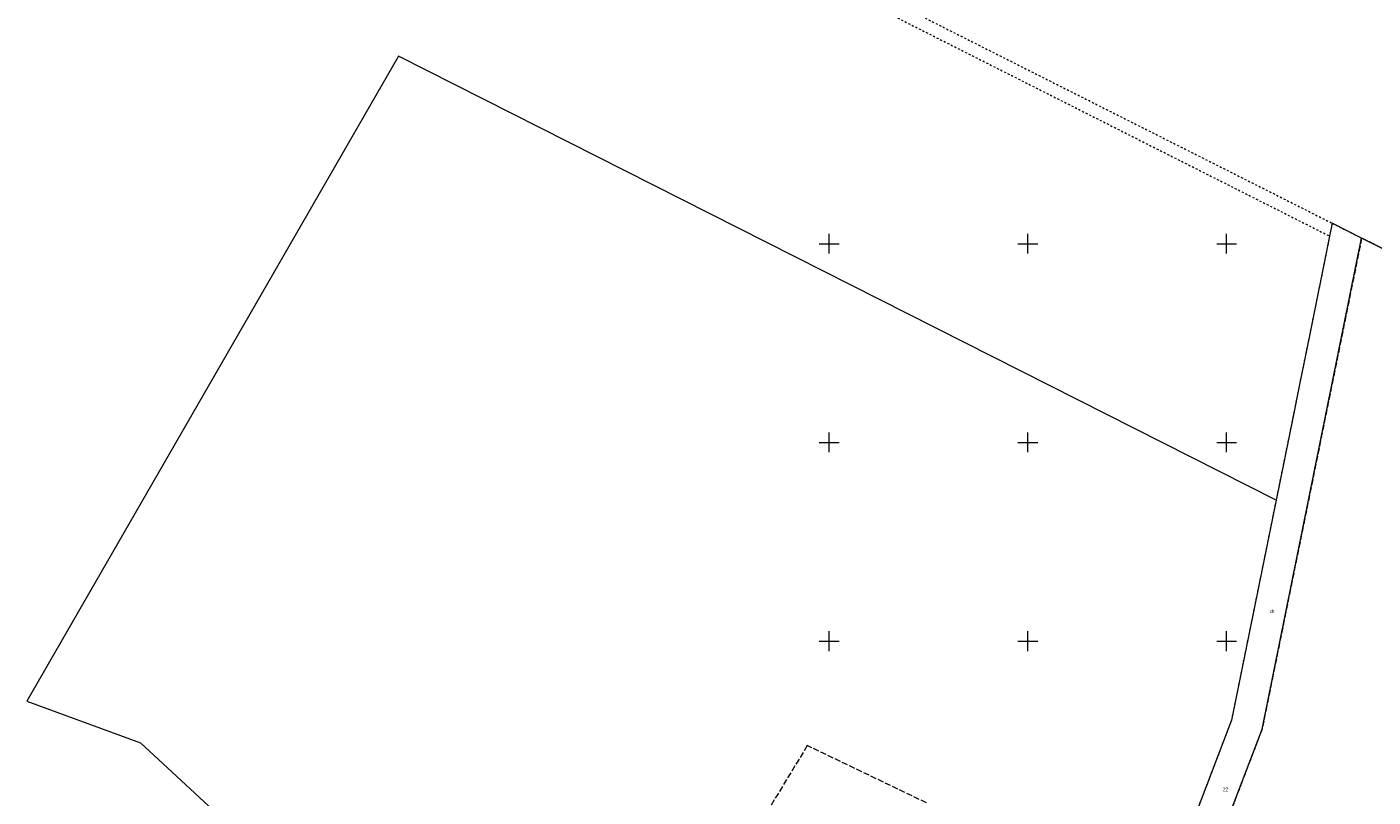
# Model space of a CAD drawing. Header units: millimetres. Extents: x 1024 to 29474, y -14562 to 6512.
# Tile 12 of 83: x 20515 to 20854, y 3125 to 3319. Entities that reach past the tile are written whole.
import ezdxf
from ezdxf.enums import TextEntityAlignment as Align

# ---------------------------------------------------------------- set-up
doc = ezdxf.new("R2010")
doc.units = ezdxf.units.MM
for name, pattern in [('1', [0]), ('EGDE', [0]), ('EGKK', [2, 1.5, -0.5]), ('EGUG', [1, 0.5, -0.5])]:
    doc.linetypes.add(name, pattern=pattern)
for name, color, linetype, lineweight in [('Dzialki', 7, 'EGDE', 18), ('Kontury', 3, 'EGKK', 18), ('Numery_dzialek', 7, 'Continuous', 9), ('Numery_uzytkow', 3, 'Continuous', 9), ('Podzial_sekcyjny_krzyze', 7, '1', 18), ('Uzytki', 3, 'EGUG', 18)]:
    doc.layers.add(name, color=color, linetype=linetype, lineweight=lineweight)
doc.styles.get("Standard").update_dxf_attribs({"font": 'arial.ttf'})

# ---------------------------------------------------------------- blocks, each defined once
blk = doc.blocks.new('Wykno-Rudnik')
at = {"layer": 'Dzialki'}
for p, q in [((4455.75, 3311.95), (4362.27, 3149.63)), ((4676.56, 3200.24), (4455.75, 3311.95)), ((4690.68, 3269.89), (4690.03, 3266.65)), ((4698.09, 3266.15), (4690.68, 3269.89)), ((4673.04, 3142.59), (4698.09, 3266.15)), ((4690.03, 3266.65), (4684.95, 3241.57)), ((4722.83, 3253.69), (4698.09, 3266.15)), ((4684.95, 3241.57), (4682.46, 3229.34)), ((4682.46, 3229.34), (4680.83, 3221.25)), ((4680.83, 3221.25), (4676.56, 3200.24)), ((4676.56, 3200.24), (4665.33, 3144.82)), ((4362.27, 3149.63), (4390.83, 3139.11)), ((4665.33, 3144.82), (4654.24, 3115.78)), ((4661.57, 3112.55), (4673.04, 3142.59)), ((4390.83, 3139.11), (4477.6, 3058.93))]:
    blk.add_line(p, q, dxfattribs=at)
at = {"layer": 'Kontury'}
for p, q in [((4698.09, 3266.15), (4673.04, 3142.59)), ((4722.83, 3253.69), (4698.09, 3266.15)), ((4673.04, 3142.59), (4661.57, 3112.55)), ((4558.61, 3138.44), (4545.35, 3116.65)), ((4588.58, 3124.05), (4558.61, 3138.44))]:
    blk.add_line(p, q, dxfattribs=at)
at = {"layer": 'Podzial_sekcyjny_krzyze'}
for p, q in [((4564.12, 3262.24), (4564.12, 3267.24)), ((4614.12, 3262.24), (4614.12, 3267.24)), ((4664.12, 3262.24), (4664.12, 3267.24)), ((4561.62, 3264.74), (4566.62, 3264.74)), ((4611.62, 3264.74), (4616.62, 3264.74)), ((4661.62, 3264.74), (4666.62, 3264.74)), ((4561.62, 3214.74), (4566.62, 3214.74)), ((4564.12, 3212.24), (4564.12, 3217.24)), ((4611.62, 3214.74), (4616.62, 3214.74)), ((4614.12, 3212.24), (4614.12, 3217.24)), ((4661.62, 3214.74), (4666.62, 3214.74)), ((4664.12, 3212.24), (4664.12, 3217.24)), ((4564.12, 3162.24), (4564.12, 3167.24)), ((4614.12, 3162.24), (4614.12, 3167.24)), ((4664.12, 3162.24), (4664.12, 3167.24)), ((4561.62, 3164.74), (4566.62, 3164.74)), ((4611.62, 3164.74), (4616.62, 3164.74)), ((4661.62, 3164.74), (4666.62, 3164.74))]:
    blk.add_line(p, q, dxfattribs=at)
at = {"layer": 'Uzytki'}
for p, q in [((4490.91, 3370.56), (4690.68, 3269.89)), ((4566.16, 3329.19), (4690.03, 3266.65)), ((4690.68, 3269.89), (4698.09, 3266.15)), ((4698.09, 3266.15), (4673.04, 3142.59)), ((4690.03, 3266.65), (4684.95, 3241.57)), ((4722.83, 3253.69), (4698.09, 3266.15)), ((4684.95, 3241.57), (4682.46, 3229.34)), ((4682.46, 3229.34), (4680.83, 3221.25)), ((4680.83, 3221.25), (4676.56, 3200.24)), ((4676.56, 3200.24), (4665.33, 3144.82)), ((4665.33, 3144.82), (4654.24, 3115.78)), ((4673.04, 3142.59), (4661.57, 3112.55))]:
    blk.add_line(p, q, dxfattribs=at)
at = {"layer": 'Numery_dzialek', "width": 0.7}
blk.add_text('22', height=1, dxfattribs=at).set_placement((4663.17, 3127.93), align=Align.TOP_LEFT)
at = {"layer": 'Numery_uzytkow', "width": 0.7}
blk.add_text('dr', height=1, dxfattribs=at).set_placement((4675.09, 3172.8), align=Align.TOP_LEFT)

msp = doc.modelspace()

# ---------------------------------------------------------------- block references
msp.add_blockref('Wykno-Rudnik', (16153.042, 0))

doc.saveas('drawing.dxf')
